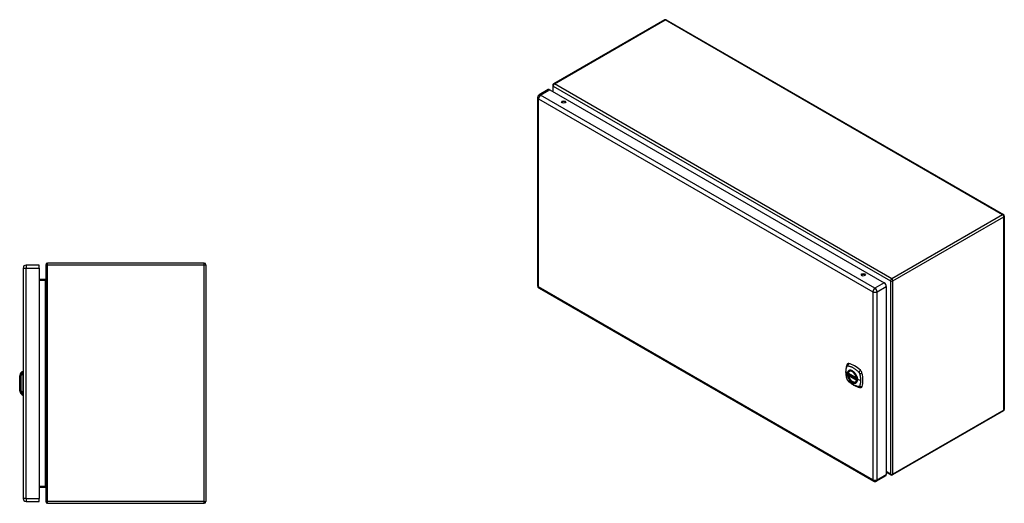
# Model space of a CAD drawing. Header units: inches. Extents: x 15 to 158, y 13 to 98.
# Tile 6 of 6: x 109 to 158, y 50 to 74. Entities that reach past the tile are written whole.
import ezdxf

# ---------------------------------------------------------------- set-up
doc = ezdxf.new("R2010")
doc.units = ezdxf.units.IN
doc.header["$MEASUREMENT"] = 0
doc.layers.add('Visible Edges(ANSI)', color=7, linetype='Continuous', lineweight=25)
doc.layers.add('Visible Tangent Edges(ANSI)', color=7, linetype='Continuous', lineweight=25)

msp = doc.modelspace()

# ---------------------------------------------------------------- linework, layer by layer
at = {"layer": 'Visible Edges(ANSI)'}
for p, q in [((140.975, 74.161), (135.437, 70.963)), ((141.059, 74.161), (157.911, 64.431)), ((135.395, 70.891), (135.395, 70.586)), ((135.177, 70.677), (134.714, 70.41)), ((135.25, 70.67), (151.956, 61.024)), ((134.641, 70.283), (134.641, 60.885)), ((157.953, 64.359), (157.953, 54.698)), ((117.993, 62.007), (110.161, 62.007)), ((108.942, 61.763), (108.942, 50.252)), ((109.742, 61.909), (109.088, 61.909)), ((109.742, 61.763), (109.742, 61.909)), ((109.742, 61.763), (109.742, 50.252)), ((110.077, 61.923), (110.077, 50.091)), ((118.077, 61.923), (118.077, 50.091)), ((110.046, 61.194), (109.742, 61.194)), ((134.714, 60.758), (151.42, 51.113)), ((152.059, 60.846), (152.059, 51.447)), ((108.926, 56.598), (108.926, 56.53)), ((150.221, 56.61), (150.232, 56.616)), ((108.772, 56.365), (108.834, 56.524)), ((108.926, 56.42), (108.926, 56.53)), ((108.926, 56.42), (108.926, 55.596)), ((150.165, 56.506), (150.579, 56.267)), ((150.165, 56.41), (150.179, 56.418)), ((150.184, 56.43), (150.184, 56.432)), ((150.19, 56.444), (150.23, 56.468)), ((150.534, 56.068), (150.545, 56.074)), ((108.834, 55.491), (108.772, 55.651)), ((108.926, 55.485), (108.926, 55.596)), ((108.926, 55.485), (108.926, 55.417)), ((157.911, 54.625), (152.373, 51.428)), ((152.029, 51.38), (151.566, 51.113)), ((152.059, 51.561), (152.289, 51.428)), ((109.742, 50.82), (110.046, 50.82)), ((109.742, 50.106), (109.742, 50.252)), ((109.088, 50.106), (109.742, 50.106)), ((110.161, 50.007), (117.993, 50.007))]:
    msp.add_line(p, q, dxfattribs=at)
at = {"layer": 'Visible Edges(ANSI)', "flags": 128}
for points in [[(150.087, 56.919), (150.08, 56.898), (150.073, 56.878), (150.068, 56.859), (150.063, 56.841), (150.059, 56.822), (150.055, 56.803), (150.047, 56.763), (150.042, 56.722), (150.038, 56.681), (150.035, 56.638), (150.035, 56.595), (150.035, 56.552), (150.038, 56.508), (150.042, 56.463), (150.047, 56.419), (150.054, 56.373), (150.062, 56.328), (150.072, 56.282), (150.078, 56.259), (150.08, 56.247), (150.084, 56.233)], [(150.125, 56.975), (150.112, 56.962), (150.102, 56.948), (150.094, 56.933), (150.087, 56.919)], [(150.159, 56.519), (150.163, 56.534), (150.168, 56.548), (150.175, 56.561), (150.182, 56.573), (150.19, 56.584), (150.2, 56.594), (150.21, 56.602), (150.221, 56.61)], [(108.771, 56.363), (108.771, 56.363), (108.771, 56.361), (108.771, 56.359), (108.771, 56.356), (108.771, 56.352), (108.771, 56.348), (108.771, 56.342), (108.771, 56.336), (108.771, 56.329), (108.771, 56.321), (108.771, 56.312), (108.771, 56.303), (108.771, 56.293), (108.771, 56.282), (108.771, 56.271), (108.771, 56.259), (108.771, 56.247), (108.771, 56.233), (108.771, 56.22), (108.771, 56.205), (108.771, 56.191), (108.771, 56.175), (108.771, 56.16), (108.771, 56.144), (108.771, 56.128), (108.771, 56.111), (108.771, 56.094), (108.771, 56.077), (108.771, 56.06), (108.771, 56.043), (108.771, 56.025), (108.771, 56.008), (108.771, 55.991), (108.771, 55.973), (108.771, 55.956), (108.771, 55.939), (108.771, 55.922), (108.771, 55.905), (108.771, 55.888), (108.771, 55.872), (108.771, 55.856), (108.771, 55.84), (108.771, 55.825), (108.771, 55.81), (108.771, 55.796), (108.771, 55.782), (108.771, 55.769), (108.771, 55.757), (108.771, 55.745), (108.771, 55.733), (108.771, 55.723), (108.771, 55.713), (108.771, 55.703), (108.771, 55.695), (108.771, 55.687), (108.771, 55.68), (108.771, 55.673), (108.771, 55.668), (108.771, 55.663), (108.771, 55.66), (108.771, 55.657), (108.771, 55.654), (108.771, 55.653), (108.771, 55.653)], [(150.084, 56.233), (150.089, 56.22), (150.094, 56.207), (150.1, 56.194), (150.106, 56.182), (150.114, 56.17), (150.122, 56.159), (150.13, 56.148), (150.14, 56.137)], [(150.14, 56.137), (150.15, 56.127), (150.159, 56.118), (150.176, 56.102), (150.211, 56.071), (150.246, 56.041), (150.282, 56.012), (150.318, 55.985), (150.354, 55.96), (150.391, 55.936), (150.428, 55.913), (150.466, 55.892), (150.504, 55.873), (150.542, 55.856), (150.58, 55.841), (150.618, 55.827), (150.657, 55.815), (150.695, 55.805), (150.714, 55.801), (150.724, 55.799), (150.735, 55.797)], [(150.534, 56.068), (150.523, 56.062), (150.51, 56.057), (150.498, 56.054), (150.484, 56.052), (150.471, 56.052), (150.457, 56.053), (150.443, 56.055), (150.428, 56.058), (150.414, 56.063), (150.399, 56.069), (150.384, 56.076), (150.37, 56.084), (150.355, 56.093), (150.34, 56.103), (150.326, 56.114), (150.312, 56.126), (150.298, 56.139), (150.285, 56.153), (150.272, 56.168), (150.259, 56.183), (150.247, 56.199), (150.235, 56.216), (150.224, 56.233), (150.214, 56.251), (150.204, 56.268), (150.195, 56.287), (150.187, 56.305), (150.18, 56.324), (150.173, 56.342), (150.168, 56.361), (150.163, 56.38), (150.159, 56.398)], [(150.179, 56.418), (150.181, 56.42), (150.183, 56.423), (150.184, 56.427), (150.184, 56.43)], [(150.474, 56.53), (150.492, 56.507), (150.51, 56.484), (150.527, 56.459), (150.542, 56.434), (150.557, 56.408), (150.57, 56.381), (150.581, 56.354), (150.591, 56.326)], [(150.735, 55.797), (150.751, 55.795), (150.767, 55.795), (150.785, 55.797), (150.803, 55.802)]]:
    msp.add_lwpolyline(points, dxfattribs=at)
at = {"layer": 'Visible Edges(ANSI)'}
for centre, radius, start, end in [((141.017, 74.088), 0.084, 60, 120), ((135.479, 70.891), 0.084, 120, 180), ((134.787, 70.283), 0.146, 120, 180), ((157.869, 64.359), 0.084, 0, 60), ((110.161, 61.923), 0.084, 90, 180), ((117.993, 61.923), 0.084, 0, 90), ((109.088, 61.763), 0.146, 90, 180), ((110.046, 61.225), 0.031, 270, 0), ((134.787, 60.885), 0.146, 180, 240), ((108.944, 56.482), 0.118, 98.6009, 158.7495), ((108.918, 56.539), 0.0394, 53.1301, 78.463), ((108.776, 56.363), 0.00492, 158.7495, 179.7912), ((150.171, 56.516), 0.0118, 166.5554, 240), ((150.171, 56.4), 0.0118, 120, 190.611), ((150.196, 56.434), 0.0118, 120, 187.8283), ((150.584, 56.277), 0.0118, 240, 282.6344), ((108.776, 55.653), 0.00492, 180.2088, 201.2505), ((108.944, 55.534), 0.118, 201.2505, 261.3991), ((108.918, 55.476), 0.0394, 281.537, 306.8699), ((157.869, 54.698), 0.084, 300, 0), ((152.331, 51.5), 0.084, 240, 300), ((110.046, 50.789), 0.031, 0, 90), ((151.493, 51.24), 0.146, 240, 300), ((109.088, 50.252), 0.146, 180, 270), ((110.161, 50.091), 0.084, 180, 270), ((117.993, 50.091), 0.084, 270, 0)]:
    msp.add_arc(centre, radius, start, end, dxfattribs=at)
for centre, major_axis, start_param, end_param in [((135.25, 70.55), (-0.073, 0.126), 5.497787, 6.283185), ((135.942, 70.023), (0.102, 0), 0.378178, 2.763414), ((150.91, 61.381), (0.102, 0), 0.378178, 2.763414), ((151.956, 60.905), (0.073, -0.126), 0.785398, 2.356194), ((150.224, 56.829), (-0.089, 0.153), 5.825423, 6.408181), ((150.37, 56.335), (0.157, -0.273), 2.363977, 7.060801), ((150.475, 55.832), (-0.64, 1.108), 5.170151, 5.825423), ((150.726, 56.54), (0.089, -0.153), 1.113034, 2.028558), ((149.988, 56.676), (-0.64, 1.108), 3.599355, 4.254627), ((150.726, 55.961), (0.089, -0.153), 6.158189, 6.740947), ((151.956, 51.507), (0.073, -0.126), 0, 0.785398)]:
    msp.add_ellipse(centre, major_axis=major_axis, ratio=0.57735, start_param=start_param, end_param=end_param, dxfattribs=at)
for centre, major_axis in [((135.942, 70.066), (0.102, 0)), ((150.91, 61.424), (0.102, 0)), ((150.367, 56.333), (-0.16, 0.277))]:
    msp.add_ellipse(centre, major_axis=major_axis, ratio=0.57735, dxfattribs=at)
at = {"layer": 'Visible Tangent Edges(ANSI)'}
for p, q in [((135.479, 70.959), (141.017, 74.157)), ((157.869, 64.427), (141.017, 74.157)), ((135.42, 70.856), (152.272, 61.127)), ((135.42, 70.571), (135.42, 70.856)), ((152.331, 61.23), (135.479, 70.959)), ((134.787, 70.403), (135.25, 70.67)), ((151.493, 60.757), (134.787, 70.403)), ((134.684, 70.224), (151.39, 60.579)), ((134.684, 60.825), (134.684, 70.224)), ((157.869, 64.427), (152.331, 61.23)), ((152.39, 61.127), (157.929, 64.324)), ((157.929, 54.664), (157.929, 64.324)), ((110.161, 61.923), (110.161, 62.007)), ((117.993, 61.923), (117.993, 62.007)), ((108.942, 61.763), (109.088, 61.763)), ((109.088, 61.909), (109.088, 61.763)), ((109.088, 50.252), (109.088, 61.763)), ((109.088, 61.763), (109.742, 61.763)), ((110.161, 61.923), (110.077, 61.923)), ((110.161, 50.091), (110.161, 61.923)), ((110.161, 61.923), (117.993, 61.923)), ((117.993, 61.923), (118.077, 61.923)), ((117.993, 50.091), (117.993, 61.923)), ((109.742, 61.163), (110.046, 61.163)), ((110.046, 61.194), (110.046, 61.163)), ((110.046, 61.163), (110.046, 50.851)), ((150.855, 61.375), (150.824, 61.393)), ((151.956, 61.024), (151.493, 60.757)), ((152.272, 61.127), (152.272, 51.466)), ((152.39, 51.466), (152.39, 61.127)), ((151.39, 51.18), (134.684, 60.825)), ((151.39, 60.579), (151.39, 51.18)), ((151.596, 60.579), (152.059, 60.846)), ((151.596, 51.18), (151.596, 60.579)), ((150.576, 56.272), (150.162, 56.511)), ((150.162, 56.395), (150.576, 56.156)), ((150.171, 56.41), (150.182, 56.416)), ((150.584, 56.171), (150.171, 56.41)), ((150.182, 56.416), (150.592, 56.18)), ((150.593, 56.197), (150.19, 56.429)), ((150.196, 56.444), (150.234, 56.466)), ((150.593, 56.214), (150.196, 56.444)), ((150.591, 56.175), (150.584, 56.171)), ((150.775, 56.146), (150.618, 56.186)), ((108.771, 56.008), (108.772, 56.008)), ((108.834, 56.008), (108.772, 56.008)), ((157.929, 54.664), (152.39, 51.466)), ((151.596, 51.18), (152.059, 51.447)), ((152.272, 51.466), (152.059, 51.589)), ((110.046, 50.851), (109.742, 50.851)), ((110.046, 50.82), (110.046, 50.851)), ((109.088, 50.252), (108.942, 50.252)), ((109.088, 50.252), (109.088, 50.106)), ((109.088, 50.252), (109.742, 50.252)), ((110.077, 50.091), (110.161, 50.091)), ((110.161, 50.007), (110.161, 50.091)), ((117.993, 50.091), (110.161, 50.091)), ((117.993, 50.007), (117.993, 50.091)), ((117.993, 50.091), (118.077, 50.091))]:
    msp.add_line(p, q, dxfattribs=at)
at = {"layer": 'Visible Tangent Edges(ANSI)', "flags": 128}
for points in [[(150.098, 56.219), (150.088, 56.252), (150.081, 56.282), (150.074, 56.311), (150.068, 56.341), (150.063, 56.37), (150.058, 56.399), (150.054, 56.428), (150.05, 56.457), (150.048, 56.485), (150.046, 56.513), (150.045, 56.541), (150.045, 56.568), (150.045, 56.595), (150.046, 56.621), (150.048, 56.647), (150.05, 56.672), (150.054, 56.696), (150.058, 56.721), (150.062, 56.744), (150.068, 56.767), (150.074, 56.789), (150.081, 56.811), (150.088, 56.832), (150.098, 56.854)], [(150.098, 56.854), (150.099, 56.855), (150.1, 56.857), (150.101, 56.858), (150.102, 56.86), (150.103, 56.861), (150.104, 56.863), (150.106, 56.864), (150.107, 56.865), (150.108, 56.867), (150.11, 56.868), (150.111, 56.869), (150.113, 56.87), (150.114, 56.87), (150.116, 56.871), (150.118, 56.872), (150.119, 56.873), (150.121, 56.873), (150.123, 56.873), (150.125, 56.874), (150.126, 56.874), (150.128, 56.874), (150.13, 56.874), (150.132, 56.875), (150.134, 56.874)], [(150.171, 56.63), (150.163, 56.622), (150.154, 56.613), (150.147, 56.603), (150.14, 56.592), (150.134, 56.58), (150.128, 56.568), (150.124, 56.554), (150.12, 56.54), (150.117, 56.526), (150.115, 56.51), (150.114, 56.494), (150.114, 56.477), (150.114, 56.46), (150.115, 56.443), (150.117, 56.425), (150.12, 56.407), (150.124, 56.389), (150.129, 56.37), (150.134, 56.351), (150.14, 56.332), (150.147, 56.314), (150.154, 56.295), (150.163, 56.276), (150.171, 56.258)], [(150.615, 56.188), (150.61, 56.13), (150.593, 56.081), (150.565, 56.044), (150.529, 56.02), (150.485, 56.011), (150.435, 56.016), (150.383, 56.036), (150.329, 56.069), (150.278, 56.115), (150.23, 56.17), (150.189, 56.233), (150.156, 56.3), (150.132, 56.369), (150.12, 56.436), (150.118, 56.499), (150.128, 56.554), (150.149, 56.599), (150.18, 56.631), (150.219, 56.649), (150.266, 56.653), (150.317, 56.643), (150.37, 56.617), (150.423, 56.579), (150.474, 56.53)], [(150.134, 56.874), (150.158, 56.872), (150.18, 56.868), (150.202, 56.863), (150.225, 56.857), (150.247, 56.851), (150.27, 56.843), (150.293, 56.835), (150.316, 56.826), (150.34, 56.815), (150.363, 56.804), (150.386, 56.792), (150.41, 56.779), (150.433, 56.765), (150.456, 56.75), (150.48, 56.735), (150.503, 56.718), (150.526, 56.701), (150.548, 56.683), (150.571, 56.664), (150.594, 56.644), (150.616, 56.624), (150.638, 56.604), (150.66, 56.582), (150.684, 56.557)], [(150.205, 56.649), (150.203, 56.648), (150.202, 56.648), (150.2, 56.647), (150.199, 56.646), (150.197, 56.646), (150.196, 56.645), (150.194, 56.644), (150.193, 56.644), (150.192, 56.643), (150.19, 56.642), (150.189, 56.641), (150.187, 56.641), (150.186, 56.64), (150.185, 56.639), (150.183, 56.638), (150.182, 56.637), (150.181, 56.636), (150.179, 56.635), (150.178, 56.635), (150.177, 56.634), (150.175, 56.633), (150.174, 56.632), (150.173, 56.631), (150.171, 56.63)], [(150.527, 56.463), (150.515, 56.48), (150.503, 56.496), (150.491, 56.512), (150.478, 56.528), (150.465, 56.542), (150.451, 56.557), (150.438, 56.57), (150.424, 56.582), (150.409, 56.594), (150.395, 56.605), (150.38, 56.614), (150.366, 56.623), (150.351, 56.631), (150.337, 56.638), (150.322, 56.644), (150.308, 56.649), (150.294, 56.653), (150.28, 56.655), (150.267, 56.657), (150.253, 56.657), (150.24, 56.657), (150.228, 56.655), (150.216, 56.653), (150.205, 56.649)], [(108.771, 56.282), (108.771, 56.289), (108.771, 56.295), (108.771, 56.301), (108.771, 56.307), (108.771, 56.312), (108.772, 56.317), (108.772, 56.322), (108.772, 56.327), (108.772, 56.332), (108.772, 56.336), (108.772, 56.34), (108.772, 56.343), (108.772, 56.347), (108.772, 56.35), (108.772, 56.353), (108.772, 56.355), (108.772, 56.357), (108.772, 56.359), (108.772, 56.361), (108.772, 56.362), (108.772, 56.363), (108.772, 56.364), (108.772, 56.365), (108.772, 56.365)], [(108.771, 56.235), (108.771, 56.238), (108.771, 56.24), (108.771, 56.242), (108.771, 56.244), (108.771, 56.246), (108.771, 56.248), (108.771, 56.25), (108.771, 56.252), (108.771, 56.254), (108.771, 56.256), (108.771, 56.258), (108.771, 56.26), (108.771, 56.262), (108.771, 56.264), (108.771, 56.266), (108.771, 56.268), (108.771, 56.27), (108.771, 56.272), (108.771, 56.273), (108.771, 56.275), (108.771, 56.277), (108.771, 56.279), (108.771, 56.281), (108.771, 56.282)], [(108.772, 56.008), (108.772, 56.018), (108.772, 56.028), (108.772, 56.039), (108.772, 56.049), (108.772, 56.059), (108.772, 56.069), (108.772, 56.079), (108.772, 56.089), (108.772, 56.099), (108.772, 56.109), (108.772, 56.119), (108.772, 56.129), (108.772, 56.138), (108.772, 56.148), (108.772, 56.157), (108.772, 56.167), (108.772, 56.176), (108.772, 56.185), (108.771, 56.194), (108.771, 56.202), (108.771, 56.211), (108.771, 56.219), (108.771, 56.227), (108.771, 56.235)], [(108.834, 56.524), (108.834, 56.524), (108.834, 56.524), (108.834, 56.523), (108.834, 56.522), (108.834, 56.521), (108.834, 56.52), (108.834, 56.518), (108.834, 56.516), (108.833, 56.513), (108.833, 56.511), (108.833, 56.508), (108.833, 56.505), (108.833, 56.502), (108.833, 56.498), (108.833, 56.494), (108.833, 56.49), (108.833, 56.486), (108.833, 56.482), (108.833, 56.477), (108.833, 56.472), (108.833, 56.467), (108.832, 56.462), (108.832, 56.456), (108.832, 56.448)], [(108.832, 56.448), (108.832, 56.447), (108.832, 56.446), (108.832, 56.446), (108.832, 56.445), (108.832, 56.444), (108.832, 56.443), (108.832, 56.443), (108.832, 56.442), (108.832, 56.441), (108.832, 56.44), (108.832, 56.439), (108.832, 56.438), (108.832, 56.438), (108.832, 56.437), (108.832, 56.436), (108.832, 56.435), (108.832, 56.434), (108.832, 56.433), (108.832, 56.432), (108.832, 56.431), (108.832, 56.43), (108.832, 56.429), (108.832, 56.428), (108.832, 56.427)], [(108.832, 56.427), (108.832, 56.425), (108.832, 56.424), (108.832, 56.423), (108.832, 56.422), (108.832, 56.421), (108.832, 56.42), (108.832, 56.419), (108.832, 56.417), (108.832, 56.416), (108.832, 56.415), (108.832, 56.414), (108.832, 56.412), (108.832, 56.411), (108.832, 56.41), (108.832, 56.409), (108.832, 56.407), (108.832, 56.406), (108.832, 56.405), (108.832, 56.403), (108.832, 56.402), (108.832, 56.401), (108.832, 56.399), (108.832, 56.398), (108.832, 56.396)], [(108.832, 56.396), (108.832, 56.378), (108.832, 56.363), (108.833, 56.347), (108.833, 56.332), (108.833, 56.316), (108.833, 56.3), (108.833, 56.285), (108.833, 56.269), (108.833, 56.253), (108.833, 56.237), (108.833, 56.221), (108.833, 56.204), (108.833, 56.188), (108.833, 56.172), (108.833, 56.156), (108.834, 56.139), (108.834, 56.123), (108.834, 56.107), (108.834, 56.09), (108.834, 56.074), (108.834, 56.057), (108.834, 56.041), (108.834, 56.024), (108.834, 56.008)], [(150.134, 56.156), (150.132, 56.158), (150.13, 56.161), (150.128, 56.163), (150.126, 56.165), (150.125, 56.168), (150.123, 56.17), (150.121, 56.173), (150.119, 56.175), (150.118, 56.178), (150.116, 56.18), (150.114, 56.183), (150.113, 56.186), (150.111, 56.188), (150.11, 56.191), (150.108, 56.194), (150.107, 56.197), (150.106, 56.199), (150.104, 56.202), (150.103, 56.205), (150.102, 56.208), (150.101, 56.21), (150.1, 56.213), (150.099, 56.216), (150.098, 56.219)], [(150.684, 55.839), (150.66, 55.841), (150.638, 55.845), (150.616, 55.85), (150.594, 55.856), (150.571, 55.863), (150.548, 55.871), (150.526, 55.879), (150.503, 55.889), (150.48, 55.899), (150.456, 55.91), (150.433, 55.922), (150.41, 55.936), (150.386, 55.949), (150.363, 55.964), (150.34, 55.98), (150.316, 55.996), (150.293, 56.013), (150.27, 56.031), (150.247, 56.05), (150.225, 56.069), (150.202, 56.089), (150.18, 56.11), (150.158, 56.131), (150.134, 56.156)], [(150.171, 56.258), (150.173, 56.256), (150.174, 56.253), (150.175, 56.251), (150.177, 56.248), (150.178, 56.246), (150.179, 56.243), (150.181, 56.241), (150.182, 56.238), (150.183, 56.236), (150.185, 56.234), (150.186, 56.231), (150.187, 56.229), (150.189, 56.226), (150.19, 56.224), (150.192, 56.222), (150.193, 56.219), (150.194, 56.217), (150.196, 56.214), (150.197, 56.212), (150.199, 56.21), (150.2, 56.207), (150.202, 56.205), (150.203, 56.203), (150.205, 56.2)], [(150.179, 56.418), (150.179, 56.418), (150.178, 56.418), (150.178, 56.418), (150.178, 56.418), (150.178, 56.418), (150.178, 56.418), (150.178, 56.418), (150.178, 56.418), (150.178, 56.418), (150.178, 56.418), (150.178, 56.418), (150.178, 56.418), (150.178, 56.418), (150.178, 56.418), (150.178, 56.418), (150.178, 56.418), (150.178, 56.418), (150.178, 56.418), (150.178, 56.418), (150.178, 56.418), (150.178, 56.418), (150.178, 56.418), (150.178, 56.418), (150.178, 56.418)], [(150.178, 56.418), (150.178, 56.418), (150.178, 56.418), (150.178, 56.418), (150.178, 56.418), (150.178, 56.418), (150.178, 56.418), (150.178, 56.418), (150.178, 56.418), (150.178, 56.418), (150.179, 56.418), (150.179, 56.418), (150.179, 56.418), (150.179, 56.418), (150.179, 56.418), (150.179, 56.418), (150.179, 56.417), (150.179, 56.417), (150.179, 56.417), (150.18, 56.417), (150.18, 56.417), (150.18, 56.417), (150.18, 56.417), (150.18, 56.417), (150.18, 56.417)], [(150.18, 56.417), (150.18, 56.417), (150.181, 56.417), (150.181, 56.417), (150.181, 56.417), (150.181, 56.417), (150.181, 56.417), (150.181, 56.417), (150.181, 56.417), (150.181, 56.417), (150.181, 56.417), (150.181, 56.417), (150.181, 56.417), (150.181, 56.417), (150.181, 56.417), (150.181, 56.417), (150.181, 56.417), (150.181, 56.417), (150.182, 56.417), (150.182, 56.416), (150.182, 56.416), (150.182, 56.416), (150.182, 56.416), (150.182, 56.416), (150.182, 56.416)], [(150.184, 56.431), (150.184, 56.431), (150.184, 56.431), (150.184, 56.431), (150.184, 56.431), (150.184, 56.431), (150.184, 56.431), (150.184, 56.431), (150.184, 56.431), (150.184, 56.431), (150.184, 56.431), (150.184, 56.431), (150.184, 56.431), (150.184, 56.431), (150.184, 56.431), (150.184, 56.431), (150.184, 56.43), (150.184, 56.43), (150.184, 56.43), (150.184, 56.43), (150.184, 56.43), (150.184, 56.43), (150.184, 56.43), (150.184, 56.43), (150.184, 56.43)], [(150.187, 56.431), (150.187, 56.431), (150.187, 56.431), (150.187, 56.431), (150.186, 56.431), (150.186, 56.431), (150.186, 56.431), (150.186, 56.431), (150.186, 56.431), (150.186, 56.431), (150.186, 56.431), (150.185, 56.431), (150.185, 56.431), (150.185, 56.431), (150.185, 56.431), (150.185, 56.431), (150.185, 56.431), (150.185, 56.431), (150.185, 56.431), (150.185, 56.431), (150.184, 56.431), (150.184, 56.431), (150.184, 56.431), (150.184, 56.431), (150.184, 56.431)], [(150.19, 56.429), (150.19, 56.429), (150.19, 56.429), (150.19, 56.429), (150.19, 56.429), (150.19, 56.43), (150.189, 56.43), (150.189, 56.43), (150.189, 56.43), (150.189, 56.43), (150.189, 56.43), (150.189, 56.43), (150.189, 56.43), (150.189, 56.43), (150.188, 56.43), (150.188, 56.43), (150.188, 56.43), (150.188, 56.43), (150.188, 56.43), (150.188, 56.43), (150.188, 56.43), (150.188, 56.431), (150.187, 56.431), (150.187, 56.431), (150.187, 56.431)], [(150.205, 56.2), (150.216, 56.184), (150.228, 56.167), (150.241, 56.151), (150.254, 56.136), (150.267, 56.121), (150.28, 56.107), (150.294, 56.094), (150.308, 56.082), (150.322, 56.07), (150.337, 56.059), (150.351, 56.049), (150.366, 56.041), (150.38, 56.033), (150.395, 56.026), (150.409, 56.02), (150.424, 56.015), (150.438, 56.011), (150.452, 56.008), (150.465, 56.007), (150.478, 56.006), (150.491, 56.007), (150.503, 56.008), (150.515, 56.011), (150.527, 56.015)], [(150.56, 56.405), (150.559, 56.408), (150.557, 56.41), (150.556, 56.413), (150.555, 56.415), (150.553, 56.418), (150.552, 56.42), (150.551, 56.423), (150.549, 56.425), (150.548, 56.427), (150.547, 56.43), (150.545, 56.432), (150.544, 56.435), (150.543, 56.437), (150.541, 56.44), (150.54, 56.442), (150.538, 56.444), (150.537, 56.447), (150.535, 56.449), (150.534, 56.451), (150.533, 56.454), (150.531, 56.456), (150.53, 56.458), (150.528, 56.461), (150.527, 56.463)], [(150.618, 56.186), (150.618, 56.195), (150.618, 56.203), (150.617, 56.212), (150.617, 56.221), (150.616, 56.23), (150.614, 56.239), (150.613, 56.248), (150.612, 56.257), (150.61, 56.266), (150.608, 56.275), (150.606, 56.284), (150.603, 56.294), (150.601, 56.303), (150.598, 56.312), (150.595, 56.322), (150.592, 56.331), (150.588, 56.34), (150.585, 56.35), (150.581, 56.359), (150.577, 56.369), (150.573, 56.378), (150.569, 56.387), (150.564, 56.396), (150.56, 56.405)], [(150.56, 56.034), (150.564, 56.038), (150.569, 56.042), (150.573, 56.046), (150.577, 56.051), (150.581, 56.056), (150.585, 56.061), (150.588, 56.066), (150.592, 56.072), (150.595, 56.078), (150.598, 56.084), (150.601, 56.09), (150.603, 56.096), (150.606, 56.103), (150.608, 56.109), (150.61, 56.116), (150.612, 56.123), (150.613, 56.131), (150.614, 56.138), (150.616, 56.146), (150.617, 56.154), (150.617, 56.162), (150.618, 56.17), (150.618, 56.178), (150.618, 56.186)], [(150.591, 56.326), (150.593, 56.32), (150.595, 56.314), (150.597, 56.308), (150.598, 56.302), (150.6, 56.297), (150.602, 56.291), (150.603, 56.285), (150.604, 56.279), (150.606, 56.273), (150.607, 56.267), (150.608, 56.261), (150.609, 56.256), (150.61, 56.25), (150.611, 56.244), (150.612, 56.238), (150.613, 56.233), (150.613, 56.227), (150.614, 56.221), (150.614, 56.216), (150.615, 56.21), (150.615, 56.205), (150.615, 56.199), (150.615, 56.194), (150.615, 56.188)], [(150.684, 56.557), (150.685, 56.556), (150.686, 56.555), (150.686, 56.554), (150.687, 56.553), (150.688, 56.552), (150.689, 56.55), (150.69, 56.549), (150.691, 56.548), (150.692, 56.547), (150.693, 56.546), (150.694, 56.544), (150.695, 56.543), (150.696, 56.542), (150.697, 56.541), (150.698, 56.539), (150.698, 56.538), (150.699, 56.537), (150.7, 56.536), (150.701, 56.534), (150.702, 56.533), (150.703, 56.532), (150.703, 56.53), (150.704, 56.529), (150.705, 56.528)], [(150.705, 56.528), (150.706, 56.526), (150.707, 56.525), (150.707, 56.524), (150.708, 56.522), (150.709, 56.521), (150.709, 56.52), (150.71, 56.518), (150.711, 56.517), (150.711, 56.515), (150.712, 56.514), (150.713, 56.513), (150.713, 56.511), (150.714, 56.51), (150.715, 56.508), (150.715, 56.507), (150.716, 56.506), (150.716, 56.504), (150.717, 56.503), (150.717, 56.501), (150.718, 56.5), (150.718, 56.499), (150.719, 56.497), (150.719, 56.496), (150.72, 56.494)], [(150.72, 56.494), (150.726, 56.476), (150.73, 56.461), (150.734, 56.447), (150.737, 56.432), (150.741, 56.417), (150.744, 56.402), (150.747, 56.388), (150.75, 56.373), (150.753, 56.358), (150.756, 56.344), (150.759, 56.329), (150.761, 56.315), (150.763, 56.3), (150.765, 56.286), (150.767, 56.271), (150.769, 56.257), (150.77, 56.243), (150.772, 56.229), (150.773, 56.215), (150.774, 56.201), (150.774, 56.187), (150.775, 56.174), (150.775, 56.16), (150.775, 56.146)], [(150.775, 56.146), (150.775, 56.133), (150.775, 56.12), (150.774, 56.106), (150.774, 56.093), (150.773, 56.08), (150.772, 56.068), (150.77, 56.055), (150.769, 56.042), (150.767, 56.03), (150.765, 56.018), (150.763, 56.005), (150.761, 55.993), (150.759, 55.981), (150.756, 55.97), (150.753, 55.958), (150.75, 55.947), (150.747, 55.936), (150.744, 55.924), (150.741, 55.913), (150.737, 55.903), (150.734, 55.892), (150.73, 55.882), (150.726, 55.871), (150.72, 55.86)], [(108.771, 55.78), (108.771, 55.788), (108.771, 55.796), (108.771, 55.805), (108.771, 55.813), (108.771, 55.822), (108.772, 55.831), (108.772, 55.84), (108.772, 55.849), (108.772, 55.858), (108.772, 55.868), (108.772, 55.877), (108.772, 55.887), (108.772, 55.897), (108.772, 55.906), (108.772, 55.916), (108.772, 55.926), (108.772, 55.936), (108.772, 55.946), (108.772, 55.957), (108.772, 55.967), (108.772, 55.977), (108.772, 55.987), (108.772, 55.998), (108.772, 56.008)], [(108.771, 55.733), (108.771, 55.735), (108.771, 55.737), (108.771, 55.739), (108.771, 55.74), (108.771, 55.742), (108.771, 55.744), (108.771, 55.746), (108.771, 55.748), (108.771, 55.75), (108.771, 55.752), (108.771, 55.754), (108.771, 55.756), (108.771, 55.758), (108.771, 55.76), (108.771, 55.762), (108.771, 55.764), (108.771, 55.766), (108.771, 55.768), (108.771, 55.77), (108.771, 55.772), (108.771, 55.774), (108.771, 55.776), (108.771, 55.778), (108.771, 55.78)], [(108.772, 55.651), (108.772, 55.651), (108.772, 55.652), (108.772, 55.652), (108.772, 55.653), (108.772, 55.655), (108.772, 55.656), (108.772, 55.658), (108.772, 55.66), (108.772, 55.663), (108.772, 55.666), (108.772, 55.669), (108.772, 55.672), (108.772, 55.676), (108.772, 55.68), (108.772, 55.684), (108.772, 55.688), (108.772, 55.693), (108.772, 55.698), (108.771, 55.703), (108.771, 55.709), (108.771, 55.715), (108.771, 55.721), (108.771, 55.727), (108.771, 55.733)], [(108.834, 56.008), (108.834, 55.991), (108.834, 55.975), (108.834, 55.958), (108.834, 55.942), (108.834, 55.925), (108.834, 55.909), (108.834, 55.892), (108.834, 55.876), (108.833, 55.86), (108.833, 55.843), (108.833, 55.827), (108.833, 55.811), (108.833, 55.795), (108.833, 55.779), (108.833, 55.763), (108.833, 55.747), (108.833, 55.731), (108.833, 55.715), (108.833, 55.7), (108.833, 55.684), (108.833, 55.668), (108.832, 55.653), (108.832, 55.637), (108.832, 55.619)], [(108.832, 55.619), (108.832, 55.616), (108.832, 55.614), (108.832, 55.611), (108.832, 55.608), (108.832, 55.606), (108.832, 55.603), (108.832, 55.601), (108.832, 55.598), (108.832, 55.596), (108.832, 55.594), (108.832, 55.591), (108.832, 55.589), (108.832, 55.587), (108.832, 55.585), (108.832, 55.583), (108.832, 55.581), (108.832, 55.579), (108.832, 55.577), (108.832, 55.575), (108.832, 55.574), (108.832, 55.572), (108.832, 55.571), (108.832, 55.569), (108.832, 55.568)], [(150.527, 56.015), (150.528, 56.015), (150.53, 56.016), (150.531, 56.016), (150.533, 56.017), (150.534, 56.018), (150.535, 56.018), (150.537, 56.019), (150.538, 56.02), (150.54, 56.021), (150.541, 56.021), (150.543, 56.022), (150.544, 56.023), (150.545, 56.024), (150.547, 56.025), (150.548, 56.025), (150.549, 56.026), (150.551, 56.027), (150.552, 56.028), (150.553, 56.029), (150.555, 56.03), (150.556, 56.031), (150.557, 56.032), (150.559, 56.033), (150.56, 56.034)], [(150.72, 55.86), (150.719, 55.858), (150.718, 55.856), (150.717, 55.855), (150.716, 55.853), (150.715, 55.852), (150.713, 55.851), (150.712, 55.849), (150.711, 55.848), (150.709, 55.847), (150.708, 55.846), (150.707, 55.845), (150.705, 55.844), (150.703, 55.843), (150.702, 55.842), (150.7, 55.842), (150.698, 55.841), (150.697, 55.84), (150.695, 55.84), (150.693, 55.84), (150.691, 55.839), (150.689, 55.839), (150.687, 55.839), (150.686, 55.839), (150.684, 55.839)], [(108.832, 55.568), (108.832, 55.56), (108.832, 55.554), (108.833, 55.549), (108.833, 55.544), (108.833, 55.539), (108.833, 55.534), (108.833, 55.529), (108.833, 55.525), (108.833, 55.521), (108.833, 55.517), (108.833, 55.514), (108.833, 55.511), (108.833, 55.508), (108.833, 55.505), (108.833, 55.502), (108.834, 55.5), (108.834, 55.498), (108.834, 55.496), (108.834, 55.495), (108.834, 55.493), (108.834, 55.492), (108.834, 55.492), (108.834, 55.491), (108.834, 55.491)]]:
    msp.add_lwpolyline(points, dxfattribs=at)
at = {"layer": 'Visible Tangent Edges(ANSI)'}
for centre, major_axis, ratio, start_param, end_param in [((141.017, 74.088), (-0.042, 0.0727), 0.57735, 5.497787, 6.283185), ((141.017, 74.088), (0.042, 0.0727), 0.57735, 0, 0.785398), ((135.479, 70.891), (-0.084, 0), 0.57735, 0, 0.785398), ((135.479, 70.891), (0.042, 0.0727), 0.57735, 0.785398, 2.356194), ((135.479, 70.891), (-0.042, 0.0727), 0.57735, 5.497787, 6.283185), ((134.787, 70.283), (-0.073, -0.126), 0.57735, 3.926991, 5.497787), ((134.787, 70.283), (-0.073, 0.126), 0.57735, 5.497787, 6.283185), ((134.787, 70.283), (-0.146, 0), 0.57735, 0, 0.785398), ((157.869, 64.359), (0.042, 0.0727), 0.57735, 0, 0.785398), ((157.869, 64.359), (0.042, -0.0727), 0.57735, 0.785398, 2.356194), ((157.869, 64.359), (0.084, 0), 0.57735, 5.497787, 6.283185), ((110.046, 61.225), (0, -0.062), 0.5, 0, 1.570796), ((152.331, 61.161), (-0.042, -0.0727), 0.57735, 3.926991, 5.497787), ((152.331, 61.161), (0.084, 0), 0.57735, 3.926991, 5.497787), ((152.331, 61.161), (0.042, -0.0727), 0.57735, 0.785398, 2.356194), ((134.787, 60.885), (-0.146, 0), 0.57735, 0, 0.785398), ((134.787, 60.885), (-0.073, -0.126), 0.57735, 5.497787, 6.283185), ((151.493, 60.638), (0.073, 0.126), 0.57735, 0.785398, 2.356194), ((151.493, 60.638), (-0.146, 0), 0.57735, 0.785398, 2.356194), ((151.493, 60.638), (-0.073, 0.126), 0.57735, 3.926991, 5.497787), ((150.198, 56.877), (-0.11, 0.042), 0.704518, 0, 0.765179), ((150.369, 56.334), (-0.173, 0.3), 0.57735, 5.055237, 10.652726), ((150.225, 56.893), (-0.027, -0.115), 0.753705, 3.902663, 5.039934), ((150.369, 56.334), (-0.151, 0.261), 0.57735, 4.164956, 6.830618), ((150.378, 56.339), (-0.156, 0.271), 0.57735, 6.166197, 6.283185), ((150.754, 56.587), (-0.0787, -0.088), 0.341266, 4.200572, 5.337843), ((108.946, 56.42), (-0.117, -0.016), 0.948273, 4.754759, 5.892029), ((108.946, 56.382), (-0.118, 0.005), 0.314585, 4.896593, 6.033863), ((150.198, 56.266), (-0.114, -0.032), 0.390453, 0, 0.392125), ((150.225, 56.219), (-0.0849, -0.0822), 0.390453, 5.89106, 6.283185), ((150.171, 56.516), (-0.0115, 0.0027), 0.697177, 0, 0.936254), ((150.171, 56.4), (-0.0116, -0.0022), 0.424984, 0, 0.691657), ((150.171, 56.516), (-0.0059, -0.0102), 0.57735, 5.497787, 6.283185), ((150.171, 56.4), (-0.0059, -0.0102), 0.57735, 3.926991, 5.497787), ((150.369, 56.334), (0.151, -0.261), 0.57735, 4.164956, 6.830618), ((150.171, 56.4), (-0.0059, 0.0102), 0.57735, 5.497787, 6.283185), ((150.173, 56.429), (0.0018, -0.0117), 0.983841, 0.332621, 1.648576), ((150.179, 56.427), (0.0039, 0.0112), 0.653911, 3.808835, 5.235416), ((150.182, 56.426), (0.0059, 0.0102), 0.57735, 3.926991, 5.335914), ((150.196, 56.434), (-0.0117, -0.0016), 0.470841, 0, 0.203742), ((150.196, 56.434), (-0.0059, -0.0102), 0.57735, 3.926991, 5.351326), ((150.196, 56.434), (-0.0059, 0.0102), 0.57735, 5.497787, 6.283185), ((150.378, 56.339), (0.156, -0.271), 0.57735, 0, 0.116988), ((150.584, 56.277), (-0.0059, -0.0102), 0.57735, 5.497787, 6.283185), ((150.584, 56.277), (-0.0116, -0.0022), 0.424984, 0.691657, 1.603666), ((150.584, 56.161), (0.0059, 0.0102), 0.57735, 0.785398, 2.356194), ((150.584, 56.161), (0.0115, -0.0027), 0.697177, 4.077847, 5.160757), ((150.584, 56.161), (0.0059, -0.0102), 0.57735, 1.624298, 2.356194), ((150.62, 56.189), (-0.00492, 0), 0.57735, 0.141897, 1.156289), ((150.781, 56.54), (0.116, 0.024), 0.341266, 4.086935, 5.224206), ((108.946, 55.634), (-0.118, -0.005), 0.314585, 0.249322, 1.386592), ((150.754, 55.914), (-0.019, -0.117), 0.704518, 5.518007, 6.283185), ((150.781, 55.929), (0.113, -0.035), 0.753705, 4.384844, 5.522115), ((108.946, 55.596), (-0.117, 0.016), 0.948273, 0.391156, 1.528426), ((157.869, 54.698), (0.042, -0.0727), 0.57735, 0, 0.785398), ((157.869, 54.698), (0.084, 0), 0.57735, 5.497787, 6.283185), ((151.493, 51.24), (-0.073, -0.126), 0.57735, 5.497787, 6.283185), ((151.493, 51.24), (0.146, 0), 0.57735, 3.926991, 5.497787), ((151.493, 51.24), (0.073, -0.126), 0.57735, 0, 0.785398), ((152.331, 51.5), (-0.084, 0), 0.57735, 0.785398, 2.356194), ((152.331, 51.5), (-0.042, -0.0727), 0.57735, 5.497787, 6.283185), ((152.331, 51.5), (0.042, -0.0727), 0.57735, 0, 0.785398), ((110.046, 50.789), (0, 0.062), 0.5, 4.712389, 6.283185)]:
    msp.add_ellipse(centre, major_axis=major_axis, ratio=ratio, start_param=start_param, end_param=end_param, dxfattribs=at)
for centre, major_axis in [((150.37, 56.334), (0.171, -0.296)), ((150.367, 56.333), (-0.163, 0.282)), ((150.367, 56.333), (0.162, -0.281))]:
    msp.add_ellipse(centre, major_axis=major_axis, ratio=0.57735, dxfattribs=at)

doc.saveas('drawing.dxf')
